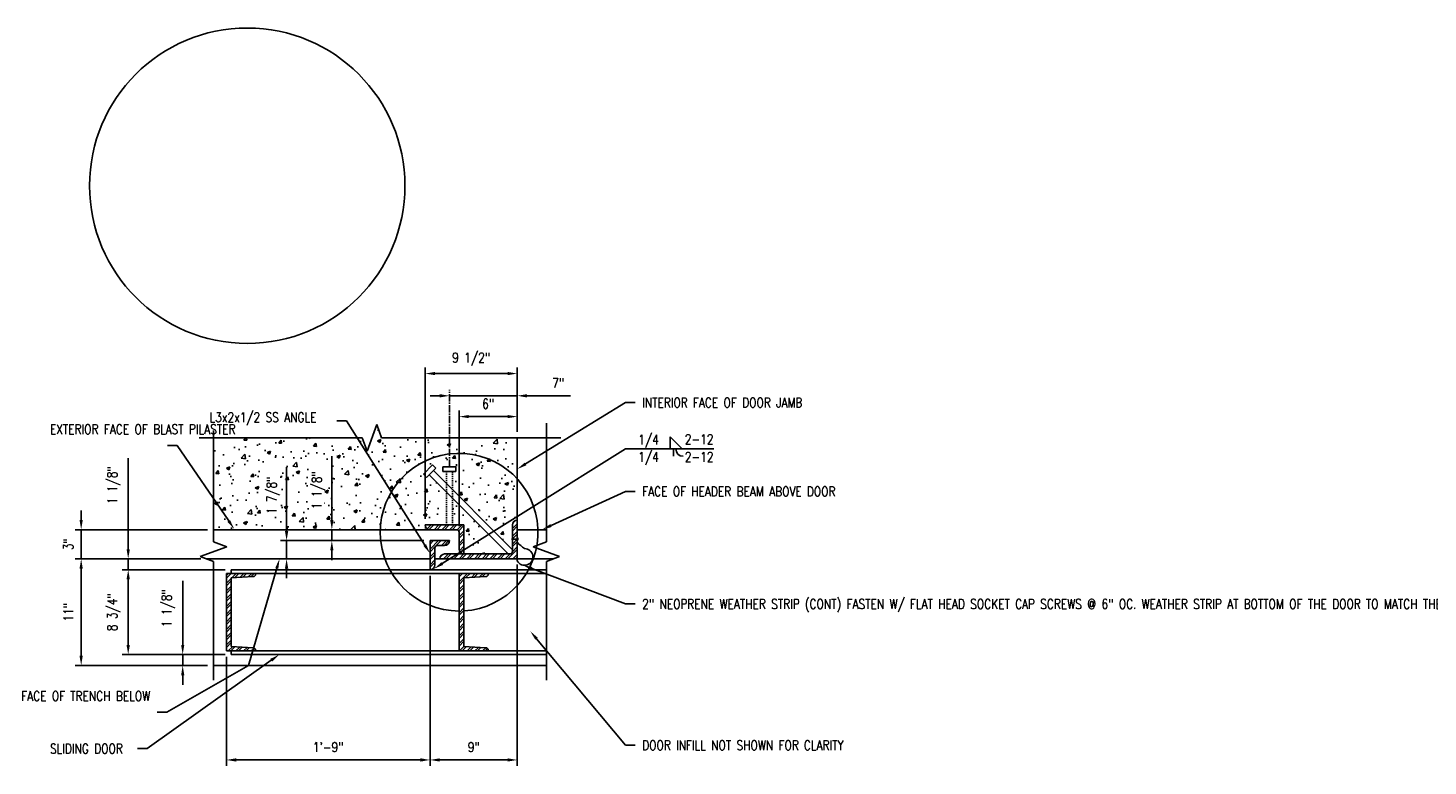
# Model space of a CAD drawing. Header units: inches. Extents: x -1617 to 1000, y 30 to 679.
# Tile 8 of 14: x 555 to 699, y 488 to 564. Entities that reach past the tile are written whole.
import ezdxf
from ezdxf import colors
from ezdxf.entities.mleader import LeaderData, LeaderLine
from ezdxf.math import Vec2, Vec3

# ---------------------------------------------------------------- set-up
doc = ezdxf.new("R2010")
doc.units = ezdxf.units.IN
doc.header["$MEASUREMENT"] = 0
doc.linetypes.add('CENTER2', pattern=[1.125, 0.75, -0.125, 0.125, -0.125])
doc.linetypes.add('HIDDEN2', pattern=[0.1875, 0.125, -0.0625])
doc.layers.add('A-WALL-PATT', color=9, linetype='Continuous', lineweight=18, true_color=0x808080)
for name, color, linetype in [('M-DETL-PATT', 1, 'Continuous'), ('S-ANNO-DIMS', 1, 'Continuous'), ('S-ANNO-NOTE', 2, 'Continuous'), ('S-DETL-CNTR', 1, 'CENTER2'), ('S-DETL-LIGHT', 2, 'Continuous'), ('S-DETL-MEDM', 3, 'Continuous')]:
    doc.layers.add(name, color=color, linetype=linetype)
doc.styles.add('Annotative', font='romans.shx', dxfattribs={"width": 0.8, "height": 0.125})
doc.dimstyles.new('Annotative', dxfattribs={"dimscale": 0, "dimtxt": 0.125, "dimasz": 0.125, "dimexe": 0.078125, "dimexo": 0.078125, "dimgap": 0.09, "dimtad": 1, "dimdec": 3, "dimzin": 3, "dimdsep": 46, "dimlunit": 4, "dimtxsty": 'Annotative', "dimcen": 0.09, "dimclrt": 2, "dimazin": 2, "dimtfac": 1, "dimtdec": 3, "dimtmove": 0, "dimatfit": 0, "dimfxl": 1, "dimfrac": 2, "dimtolj": 1, "dimtzin": 0, "dimarcsym": 0})
pattern_1 = [(45, (24, 0), (-0.39774756, 0.39774756), []), (45, (24.26517, 0), (-0.39774756, 0.39774756), [])]

# ---------------------------------------------------------------- blocks, each defined once
blk = doc.blocks.new('*D42')
at = {"layer": 'Defpoints', "color": 0, "transparency": 16777216}
for p in [(575.74, 508.08), (565.1, 499.33), (575.74, 499.33)]:
    blk.add_point(p, dxfattribs=at)
at = {"layer": 'S-ANNO-DIMS', "color": 0, "lineweight": -2, "transparency": 16777216}
for p, q in [((575.11, 508.08), (564.48, 508.08)), ((565.1, 507.08), (565.1, 500.33)), ((575.11, 499.33), (564.48, 499.33))]:
    blk.add_line(p, q, dxfattribs=at)
at = {"layer": 'S-ANNO-DIMS', "color": 0, "transparency": 16777216}
for points in [[(564.93, 507.08), (565.27, 507.08), (565.1, 508.08)], [(564.93, 500.33), (565.27, 500.33), (565.1, 499.33)]]:
    blk.add_solid(points, dxfattribs=at)
at = {"layer": 'S-ANNO-DIMS', "color": 2, "lineweight": -3, "transparency": 16777216, "insert": (563.62, 503.7), "char_height": 1, "width": 5.3087, "attachment_point": 5, "rotation": 90, "style": 'Annotative'}
blk.add_mtext('\\A1;8 3/4"', dxfattribs=at)
blk = doc.blocks.new('*D43')
at = {"layer": 'Defpoints', "color": 0, "transparency": 16777216}
for p in [(560.25, 509.2), (573.2, 509.2), (573.91, 498.2)]:
    blk.add_point(p, dxfattribs=at)
at = {"layer": 'S-ANNO-DIMS', "color": 0, "lineweight": -2, "transparency": 16777216}
for p, q in [((572.58, 509.2), (559.62, 509.2)), ((560.25, 499.2), (560.25, 508.2)), ((573.29, 498.2), (559.62, 498.2))]:
    blk.add_line(p, q, dxfattribs=at)
at = {"layer": 'S-ANNO-DIMS', "color": 0, "transparency": 16777216}
for points in [[(560.08, 508.2), (560.41, 508.2), (560.25, 509.2)], [(560.08, 499.2), (560.41, 499.2), (560.25, 498.2)]]:
    blk.add_solid(points, dxfattribs=at)
at = {"layer": 'S-ANNO-DIMS', "color": 2, "lineweight": -3, "transparency": 16777216, "insert": (558.93, 503.7), "char_height": 1, "width": 2.4577, "attachment_point": 5, "rotation": 90, "style": 'Annotative'}
blk.add_mtext('\\A1;11"', dxfattribs=at)
blk = doc.blocks.new('*D44')
at = {"layer": 'Defpoints', "color": 0, "transparency": 16777216}
for p in [(560.25, 512.2), (573.91, 512.2), (573.2, 509.2)]:
    blk.add_point(p, dxfattribs=at)
at = {"layer": 'S-ANNO-DIMS', "color": 0, "lineweight": -2, "transparency": 16777216}
for p, q in [((560.25, 513.2), (560.25, 514.2)), ((573.29, 512.2), (559.62, 512.2)), ((560.25, 509.2), (560.25, 512.2)), ((572.58, 509.2), (559.62, 509.2)), ((560.25, 508.2), (560.25, 507.2))]:
    blk.add_line(p, q, dxfattribs=at)
at = {"layer": 'S-ANNO-DIMS', "color": 0, "transparency": 16777216}
for points in [[(560.08, 513.2), (560.41, 513.2), (560.25, 512.2)], [(560.08, 508.2), (560.41, 508.2), (560.25, 509.2)]]:
    blk.add_solid(points, dxfattribs=at)
at = {"layer": 'S-ANNO-DIMS', "color": 2, "lineweight": -3, "transparency": 16777216, "insert": (558.93, 510.7), "char_height": 1, "width": 1.5533, "attachment_point": 5, "rotation": 90, "style": 'Annotative'}
blk.add_mtext('\\A1;3"', dxfattribs=at)
blk = doc.blocks.new('*D45')
at = {"layer": 'Defpoints', "color": 0, "transparency": 16777216}
for p in [(581.44, 511.08), (596.24, 511.08), (585.74, 509.2)]:
    blk.add_point(p, dxfattribs=at)
at = {"layer": 'S-ANNO-DIMS', "color": 0, "lineweight": -2, "transparency": 16777216}
for p, q in [((581.44, 512.08), (581.44, 518.67)), ((595.61, 511.08), (580.81, 511.08)), ((581.44, 509.2), (581.44, 511.08)), ((585.12, 509.2), (580.81, 509.2)), ((581.44, 508.2), (581.44, 507.2))]:
    blk.add_line(p, q, dxfattribs=at)
at = {"layer": 'S-ANNO-DIMS', "color": 0, "transparency": 16777216}
for points in [[(581.27, 512.08), (581.61, 512.08), (581.44, 511.08)], [(581.27, 508.2), (581.61, 508.2), (581.44, 509.2)]]:
    blk.add_solid(points, dxfattribs=at)
at = {"layer": 'S-ANNO-DIMS', "color": 2, "lineweight": -3, "transparency": 16777216, "insert": (579.39, 513.8), "char_height": 1, "attachment_point": 1, "rotation": 90, "line_spacing_factor": 0.983083, "style": 'Annotative', "bg_fill": 3, "box_fill_scale": 1.25, "bg_fill_color": 256, "bg_fill_true_color": 13158600, "bg_fill_transparency": 0}
blk.add_mtext('\\A1;1 7/8"', dxfattribs=at)
blk = doc.blocks.new('*D46')
at = {"layer": 'Defpoints', "color": 0, "transparency": 16777216}
for p in [(585.74, 512.2), (586.11, 512.2), (596.24, 511.08)]:
    blk.add_point(p, dxfattribs=at)
at = {"layer": 'S-ANNO-DIMS', "color": 0, "lineweight": -2, "transparency": 16777216}
for p, q in [((586.11, 513.2), (586.11, 519.79)), ((586.11, 511.08), (586.11, 512.2)), ((586.37, 512.2), (586.73, 512.2)), ((595.61, 511.08), (585.48, 511.08)), ((586.11, 510.08), (586.11, 509.08))]:
    blk.add_line(p, q, dxfattribs=at)
at = {"layer": 'S-ANNO-DIMS', "color": 0, "transparency": 16777216}
for points in [[(585.94, 513.2), (586.27, 513.2), (586.11, 512.2)], [(585.94, 510.08), (586.27, 510.08), (586.11, 511.08)]]:
    blk.add_solid(points, dxfattribs=at)
at = {"layer": 'S-ANNO-DIMS', "color": 2, "lineweight": -3, "transparency": 16777216, "insert": (584.05, 514.34), "char_height": 1, "width": 5.3087, "attachment_point": 1, "rotation": 90, "line_spacing_factor": 0.983083, "style": 'Annotative', "bg_fill": 3, "box_fill_scale": 1.25, "bg_fill_color": 256, "bg_fill_true_color": 13158600, "bg_fill_transparency": 0}
blk.add_mtext('\\A1;1 1/8"', dxfattribs=at)
blk = doc.blocks.new('*D47')
at = {"layer": 'Defpoints', "color": 0, "transparency": 16777216}
for p in [(605.24, 509.2), (596.24, 508.08), (596.24, 488.46)]:
    blk.add_point(p, dxfattribs=at)
at = {"layer": 'S-ANNO-DIMS', "color": 0, "lineweight": -2, "transparency": 16777216}
for p, q in [((605.24, 508.58), (605.24, 487.84)), ((596.24, 507.45), (596.24, 487.84)), ((604.24, 488.46), (597.24, 488.46))]:
    blk.add_line(p, q, dxfattribs=at)
at = {"layer": 'S-ANNO-DIMS', "color": 0, "transparency": 16777216}
for points in [[(597.24, 488.63), (597.24, 488.29), (596.24, 488.46)], [(604.24, 488.63), (604.24, 488.29), (605.24, 488.46)]]:
    blk.add_solid(points, dxfattribs=at)
at = {"layer": 'S-ANNO-DIMS', "color": 2, "lineweight": -3, "transparency": 16777216, "insert": (600.74, 489.78), "char_height": 1, "width": 1.5533, "attachment_point": 5, "style": 'Annotative'}
blk.add_mtext('\\A1;9"', dxfattribs=at)
blk = doc.blocks.new('*D48')
at = {"layer": 'Defpoints', "color": 0, "transparency": 16777216}
for p in [(596.24, 508.08), (575.24, 499.7), (575.24, 488.46)]:
    blk.add_point(p, dxfattribs=at)
at = {"layer": 'S-ANNO-DIMS', "color": 0, "lineweight": -2, "transparency": 16777216}
for p, q in [((596.24, 507.45), (596.24, 487.84)), ((575.24, 499.08), (575.24, 487.84)), ((595.24, 488.46), (576.24, 488.46))]:
    blk.add_line(p, q, dxfattribs=at)
at = {"layer": 'S-ANNO-DIMS', "color": 0, "transparency": 16777216}
for points in [[(576.24, 488.63), (576.24, 488.29), (575.24, 488.46)], [(595.24, 488.63), (595.24, 488.29), (596.24, 488.46)]]:
    blk.add_solid(points, dxfattribs=at)
at = {"layer": 'S-ANNO-DIMS', "color": 2, "lineweight": -3, "transparency": 16777216, "insert": (585.74, 489.78), "char_height": 1, "width": 4.1093, "attachment_point": 5, "style": 'Annotative'}
blk.add_mtext('\\A1;1\'-9"', dxfattribs=at)
blk = doc.blocks.new('*D37')
at = {"layer": 'Defpoints', "color": 0, "transparency": 16777216}
for p in [(599.24, 523.87), (605.24, 521.69), (599.24, 511.95)]:
    blk.add_point(p, dxfattribs=at)
at = {"layer": 'S-ANNO-DIMS', "color": 0, "lineweight": -2, "transparency": 16777216}
for p, q in [((599.24, 512.58), (599.24, 524.5)), ((605.24, 522.31), (605.24, 524.5)), ((604.24, 523.87), (600.24, 523.87))]:
    blk.add_line(p, q, dxfattribs=at)
at = {"layer": 'S-ANNO-DIMS', "color": 0, "transparency": 16777216}
for points in [[(600.24, 524.04), (600.24, 523.71), (599.24, 523.87)], [(604.24, 524.04), (604.24, 523.71), (605.24, 523.87)]]:
    blk.add_solid(points, dxfattribs=at)
at = {"layer": 'S-ANNO-DIMS', "color": 2, "lineweight": -3, "transparency": 16777216, "insert": (602.24, 525.19), "char_height": 1, "width": 1.5533, "attachment_point": 5, "style": 'Annotative'}
blk.add_mtext('\\A1;6"', dxfattribs=at)
blk = doc.blocks.new('*D38')
at = {"layer": 'Defpoints', "color": 0, "transparency": 16777216}
for p in [(598.24, 526.02), (605.24, 521.69), (598.24, 518.69)]:
    blk.add_point(p, dxfattribs=at)
at = {"layer": 'S-ANNO-DIMS', "color": 0, "lineweight": -2, "transparency": 16777216}
for p, q in [((597.24, 526.02), (596.24, 526.02)), ((598.24, 526.02), (605.24, 526.02)), ((606.24, 526.02), (610.73, 526.02))]:
    blk.add_line(p, q, dxfattribs=at)
at = {"layer": 'S-ANNO-DIMS', "color": 0, "transparency": 16777216}
for points in [[(597.24, 526.19), (597.24, 525.85), (598.24, 526.02)], [(606.24, 526.19), (606.24, 525.85), (605.24, 526.02)]]:
    blk.add_solid(points, dxfattribs=at)
at = {"layer": 'S-ANNO-DIMS', "color": 2, "lineweight": -3, "transparency": 16777216, "insert": (609.46, 527.34), "char_height": 1, "width": 1.5533, "attachment_point": 5, "style": 'Annotative'}
blk.add_mtext('\\A1;7"', dxfattribs=at)
blk = doc.blocks.new('*D39')
at = {"layer": 'Defpoints', "color": 0, "transparency": 16777216}
for p in [(595.74, 528.31), (605.24, 521.69), (595.74, 512.7)]:
    blk.add_point(p, dxfattribs=at)
at = {"layer": 'S-ANNO-DIMS', "color": 0, "lineweight": -2, "transparency": 16777216}
for p, q in [((595.74, 513.33), (595.74, 528.94)), ((605.24, 522.31), (605.24, 528.94)), ((604.24, 528.31), (596.74, 528.31))]:
    blk.add_line(p, q, dxfattribs=at)
at = {"layer": 'S-ANNO-DIMS', "color": 0, "transparency": 16777216}
for points in [[(596.74, 528.48), (596.74, 528.15), (595.74, 528.31)], [(604.24, 528.48), (604.24, 528.15), (605.24, 528.31)]]:
    blk.add_solid(points, dxfattribs=at)
at = {"layer": 'S-ANNO-DIMS', "color": 2, "lineweight": -3, "transparency": 16777216, "insert": (600.49, 529.79), "char_height": 1, "width": 5.3087, "attachment_point": 5, "style": 'Annotative'}
blk.add_mtext('\\A1;9 1/2"', dxfattribs=at)
blk = doc.blocks.new('*D40')
at = {"layer": 'Defpoints', "color": 0, "transparency": 16777216}
for p in [(565.1, 509.2), (573.2, 509.2), (575.74, 508.08)]:
    blk.add_point(p, dxfattribs=at)
at = {"layer": 'S-ANNO-DIMS', "color": 0, "lineweight": -2, "transparency": 16777216}
for p, q in [((565.1, 510.2), (565.1, 519.59)), ((572.58, 509.2), (564.48, 509.2)), ((565.1, 508.08), (565.1, 509.2)), ((575.11, 508.08), (564.48, 508.08)), ((565.1, 507.08), (565.1, 506.08))]:
    blk.add_line(p, q, dxfattribs=at)
at = {"layer": 'S-ANNO-DIMS', "color": 0, "transparency": 16777216}
for points in [[(564.93, 510.2), (565.27, 510.2), (565.1, 509.2)], [(564.93, 507.08), (565.27, 507.08), (565.1, 508.08)]]:
    blk.add_solid(points, dxfattribs=at)
at = {"layer": 'S-ANNO-DIMS', "color": 2, "transparency": 16777216, "insert": (563.62, 516.79), "char_height": 1, "attachment_point": 5, "rotation": 90, "style": 'Annotative'}
blk.add_mtext('\\A1;1 1/8"', dxfattribs=at)
blk = doc.blocks.new('*D41')
at = {"layer": 'Defpoints', "color": 0, "transparency": 16777216}
for p in [(570.72, 499.33), (575.74, 499.33), (573.91, 498.2)]:
    blk.add_point(p, dxfattribs=at)
at = {"layer": 'S-ANNO-DIMS', "color": 0, "lineweight": -2, "transparency": 16777216}
for p, q in [((570.72, 500.33), (570.72, 506.92)), ((575.11, 499.33), (570.1, 499.33)), ((570.72, 498.2), (570.72, 499.33)), ((573.29, 498.2), (570.1, 498.2)), ((570.72, 497.2), (570.72, 496.2))]:
    blk.add_line(p, q, dxfattribs=at)
at = {"layer": 'S-ANNO-DIMS', "color": 0, "transparency": 16777216}
for points in [[(570.56, 500.33), (570.89, 500.33), (570.72, 499.33)], [(570.56, 497.2), (570.89, 497.2), (570.72, 498.2)]]:
    blk.add_solid(points, dxfattribs=at)
at = {"layer": 'S-ANNO-DIMS', "color": 2, "transparency": 16777216, "insert": (569.24, 504.12), "char_height": 1, "attachment_point": 5, "rotation": 90, "style": 'Annotative'}
blk.add_mtext('\\A1;1 1/8"', dxfattribs=at)

msp = doc.modelspace()

# ---------------------------------------------------------------- hatches: boundary and pattern name
at = {"layer": 'A-WALL-PATT', "lineweight": -3}
h = msp.add_hatch(dxfattribs=at)
h.set_pattern_fill('AR-CONC', color=8, scale=0.5, style=0)
h.set_pattern_definition([(50, (24, 0), (3.586301, -0.313761), [0.375, -4.125]), (355, (24, 0), (-0.693757, 3.76096), [0.3, -3.3]), (100.45144, (24.299, -0.026), (2.892544, 3.4472), [0.318701, -3.50571]), (46.1842, (24, 1), (5.336207, -0.827596), [0.5625, -6.1875]), (96.6356, (24.4447, 0.931), (4.67331, 4.870593), [0.47805, -5.25857]), (351.1842, (24, 1), (4.67331, 4.870593), [0.45, -4.95]), (21, (24.5, 0.75), (2.984535, -2.013094), [0.375, -4.125]), (326, (24.5, 0.75), (1.216577, 3.62575), [0.3, -3.3]), (71.45144, (24.7487, 0.5822), (4.201112, 1.612656), [0.318701, -3.50571]), (37.5, (24, 0), (0.0607993, 1.6644693), [0, -3.26, 0, -3.35, 0, -3.3125]), (7.5, (24, 0), (1.3153477, 1.9720586), [0, -1.91, 0, -3.185, 0, -1.2625]), (327.5, (22.885, 0), (2.6691122, -0.1127744), [0, -1.25, 0, -3.9, 0, -5.175]), (317.5, (22.385, 0), (2.915931, 0.500525), [0, -1.625, 0, -2.59, 0, -3.675])])
h.paths.add_polyline_path([(599.7365, 509.702), (604.291, 509.702), (598.5514, 515.4417), (598.5514, 512.702), (599.7365, 512.702), (599.7365, 509.769)])
h.paths.add_polyline_path([(599.7365, 509.702), (600.6812, 510.0697), (600.7494, 509.7434)], flags=17)
h.paths.add_polyline_path([(604.7365, 510.1475), (604.7365, 512.702), (604.7535, 512.8314), (604.8034, 512.952), (604.8829, 513.0556), (604.9865, 513.1351), (605.107, 513.185), (605.2365, 513.202), (605.2365, 521.6863), (591.2365, 521.6863), (590.7365, 523.06), (589.7365, 520.3126), (589.2365, 521.6863), (573.9112, 521.6863), (573.9112, 512.202), (596.2343, 512.2023), (596.107, 512.2191), (595.9865, 512.269), (595.8829, 512.3485), (595.8034, 512.452), (595.7535, 512.5726), (595.7365, 512.702), (597.9215, 512.702), (597.9215, 516.0716), (596.1398, 517.8533), (595.8893, 517.6027), (595.5552, 517.9368), (596.5017, 518.8833), (596.8358, 518.5492), (596.5852, 518.2987), (597.9215, 516.9624), (597.9215, 518.2139), (597.5672, 518.2139), (597.5672, 518.6863), (598.9057, 518.6863), (598.9057, 518.2139), (598.5514, 518.2139), (598.5514, 516.3325), (602.1032, 512.7807)])
at = {"layer": 'M-DETL-PATT', "lineweight": -3}
h = msp.add_hatch(dxfattribs=at)
h.set_pattern_fill('ANSI32', color=8, scale=1.5, style=0)
h.set_pattern_definition(pattern_1)
h.paths.add_polyline_path([(605.2365, 513.202, 0.41421356), (604.7365, 512.702), (604.7365, 509.952, -0.41421356), (604.4865, 509.702), (597.7365, 509.702, 0.41421356), (597.2365, 509.202), (605.2365, 509.202), (605.2365, 510.9158)])
h = msp.add_hatch(dxfattribs=at)
h.set_pattern_fill('ANSI32', color=8, scale=1.5, style=0)
h.set_pattern_definition(pattern_1)
h.paths.add_polyline_path([(599.7365, 509.702), (599.7365, 512.702), (595.7365, 512.702), (595.7535, 512.5726), (595.8034, 512.452), (595.8829, 512.3485), (595.9865, 512.269), (596.107, 512.2191), (596.2365, 512.202), (598.9865, 512.202), (599.0512, 512.1935), (599.1115, 512.1685), (599.1632, 512.1288), (599.203, 512.077), (599.2279, 512.0167), (599.2365, 511.952), (599.2365, 510.202), (599.2535, 510.0726), (599.3034, 509.952), (599.3829, 509.8485), (599.4865, 509.769), (599.607, 509.7191)])
h = msp.add_hatch(dxfattribs=at)
h.set_pattern_fill('ANSI32', color=8, scale=1.5, style=0)
h.set_pattern_definition(pattern_1)
h.paths.add_polyline_path([(596.2365, 508.077), (596.3659, 508.0941), (596.4865, 508.144), (596.59, 508.2235), (596.6695, 508.327), (596.7194, 508.4476), (596.7365, 508.577), (596.7365, 510.327), (596.745, 510.3917), (596.77, 510.452), (596.8097, 510.5038), (596.8615, 510.5435), (596.9218, 510.5685), (596.9865, 510.577), (597.7365, 510.577), (597.8659, 510.5941), (597.9865, 510.644), (598.09, 510.7235), (598.1695, 510.827), (598.2194, 510.9476), (598.2365, 511.077), (596.2365, 511.077)])
h = msp.add_hatch(dxfattribs=at)
h.set_pattern_fill('ANSI32', color=8, scale=1.5, style=0)
h.set_pattern_definition(pattern_1)
h.paths.add_polyline_path([(575.2365, 499.702), (578.2365, 499.702), (578.2365, 499.7803), (578.2285, 499.8429), (578.2051, 499.9015), (578.1678, 499.9524), (578.119, 499.9923), (578.0617, 500.0187), (577.9996, 500.03), (575.7365, 500.1493), (575.7365, 507.2532), (577.9992, 507.369), (578.0614, 507.3801), (578.1188, 507.4065), (578.1677, 507.4465), (578.2051, 507.4974), (578.2285, 507.556), (578.2365, 507.6187), (578.2365, 507.702), (575.2365, 507.702), (575.2365, 502.8917)])
h = msp.add_hatch(dxfattribs=at)
h.set_pattern_fill('ANSI32', color=8, scale=1.5, style=0)
h.set_pattern_definition(pattern_1)
h.paths.add_polyline_path([(599.2365, 499.702), (602.2365, 499.702), (602.2365, 499.7803), (602.2285, 499.8429), (602.2051, 499.9015), (602.1678, 499.9524), (602.119, 499.9923), (602.0617, 500.0187), (601.9996, 500.03), (599.7365, 500.1493), (599.7365, 507.2532), (601.9992, 507.369), (602.0614, 507.3801), (602.1188, 507.4065), (602.1677, 507.4465), (602.2051, 507.4974), (602.2285, 507.556), (602.2365, 507.6187), (602.2365, 507.702), (599.2365, 507.702), (599.2365, 502.8917)])

# ---------------------------------------------------------------- linework, layer by layer
at = {"layer": 'S-DETL-CNTR', "lineweight": -3}
msp.add_line((598.2365, 518.6863), (598.2365, 526.6449), dxfattribs=at)
at = {"layer": 'S-DETL-LIGHT', "lineweight": -3}
for p, q in [((589.7365, 520.3126), (590.7365, 523.06)), ((591.2365, 521.6863), (590.7365, 523.06)), ((605.2365, 524.1657), (605.2365, 522.2863)), ((608.2365, 510.9442), (608.2365, 523.1863)), ((572.4112, 521.6863), (589.2365, 521.6863)), ((573.9112, 510.9442), (573.9112, 522.4442)), ((589.7365, 520.3126), (589.2365, 521.6863)), ((591.2365, 521.6863), (609.7365, 521.6863)), ((621.0051, 520.5319), (621.0051, 521.7819)), ((621.0051, 521.7819), (622.2551, 520.5319)), ((616.3997, 520.5319), (625.5167, 520.5319)), ((621.3463, 520.5319), (621.3463, 519.7819)), ((595.5552, 517.9368), (596.5017, 518.8833)), ((596.8358, 518.5492), (595.8893, 517.6027)), ((596.5017, 518.8833), (596.8358, 518.5492)), ((597.5672, 518.2139), (597.5672, 518.6863)), ((597.5672, 518.6863), (598.9057, 518.6863)), ((598.9057, 518.6863), (598.9057, 518.2139)), ((595.8893, 517.6027), (595.5552, 517.9368)), ((604.291, 509.702), (596.1398, 517.8533)), ((604.7365, 510.1475), (596.5852, 518.2987)), ((598.9057, 518.2139), (597.5672, 518.2139)), ((573.9112, 512.202), (598.9865, 512.202)), ((599.7365, 512.702), (595.7365, 512.702)), ((599.2365, 511.952), (599.2365, 510.202)), ((599.7365, 509.702), (599.7365, 512.702)), ((604.7365, 509.952), (604.7365, 512.702)), ((605.2365, 512.202), (608.2365, 512.202)), ((605.2875, 511.3747), (605.2875, 511.1197)), ((572.5375, 509.4442), (575.285, 510.4442)), ((575.285, 510.4442), (573.9112, 510.9442)), ((596.2365, 511.077), (596.2365, 508.077)), ((598.2365, 511.077), (596.2365, 511.077)), ((596.7365, 508.577), (596.7365, 510.327)), ((596.9865, 510.577), (597.7365, 510.577)), ((605.3314, 511.2412), (604.6266, 511.2412)), ((606.8627, 510.4442), (608.2365, 510.9442)), ((609.6102, 509.4442), (606.8627, 510.4442)), ((573.9112, 508.9442), (572.5375, 509.4442)), ((596.2365, 509.202), (573.2027, 509.202)), ((573.9112, 496.702), (573.9112, 508.9442)), ((608.945, 509.202), (596.7365, 509.202)), ((597.7365, 509.702), (604.4865, 509.702)), ((605.2365, 503.3519), (605.2365, 508.602)), ((608.2365, 508.9442), (609.6102, 509.4442)), ((608.2365, 496.702), (608.2365, 508.9442)), ((608.2365, 498.202), (573.9112, 498.202))]:
    msp.add_line(p, q, dxfattribs=at)
at = {"layer": 'S-DETL-LIGHT', "linetype": 'HIDDEN2', "lineweight": -3}
for p, q in [((597.9215, 512.702), (597.9215, 518.2139)), ((598.5514, 518.2139), (598.5514, 512.702))]:
    msp.add_line(p, q, dxfattribs=at)
at = {"layer": 'S-DETL-LIGHT', "lineweight": -3}
msp.add_circle((577.3804, 547.6855), 16.269, dxfattribs=at)
for centre, radius, start, end in [((599.2365, 511.952), 8.1345, 273.531452, 269.997864), ((622.3428, 520.5319), 0.75, 180, 270), ((605.2365, 512.702), 0.5, 90, 180), ((596.2365, 512.702), 0.5, 180, 270), ((598.9865, 511.952), 0.25, 0, 90), ((596.9865, 510.327), 0.25, 90, 180), ((597.7365, 511.077), 0.5, 270, 0), ((599.7365, 510.202), 0.5, 180, 270), ((604.4865, 509.952), 0.25, 270, 0), ((596.2365, 508.577), 0.5, 270, 0), ((597.7365, 509.202), 0.5, 90, 180)]:
    msp.add_arc(centre, radius, start, end, dxfattribs=at)
at = {"layer": 'S-DETL-MEDM', "lineweight": -3}
for p, q in [((605.2365, 508.9856), (605.2365, 521.6863)), ((608.2365, 507.702), (575.2365, 507.702)), ((575.2365, 507.702), (575.2365, 499.702)), ((575.7365, 507.702), (575.7365, 508.077)), ((575.7365, 508.077), (608.2365, 508.077)), ((575.7365, 507.2532), (577.9992, 507.369)), ((575.7365, 500.1493), (575.7365, 507.2532)), ((578.2365, 507.6187), (578.2365, 507.702)), ((599.2365, 507.702), (599.2365, 499.702)), ((599.7365, 507.2532), (601.9992, 507.369)), ((599.7365, 500.1493), (599.7365, 507.2532)), ((602.2365, 507.6187), (602.2365, 507.702)), ((577.9996, 500.03), (575.7365, 500.1493)), ((578.2365, 499.702), (578.2365, 499.7803)), ((601.9996, 500.03), (599.7365, 500.1493)), ((602.2365, 499.702), (602.2365, 499.7803)), ((575.2365, 499.702), (608.2365, 499.702)), ((575.7365, 499.327), (575.7365, 499.702)), ((608.2365, 499.327), (575.7365, 499.327))]:
    msp.add_line(p, q, dxfattribs=at)
msp.add_lwpolyline([(605.2365, 510.9158, 0.06280832), (605.9956, 510.2555, -1.7460391), (605.2365, 508.9856)], format="xyb", dxfattribs=at)
for centre, start, end in [((577.9865, 507.6187), 272.928842, 0), ((601.9865, 507.6187), 272.928842, 0), ((577.9865, 499.7803), 0, 86.981875), ((601.9865, 499.7803), 0, 86.981875)]:
    msp.add_arc(centre, 0.25, start, end, dxfattribs=at)

# ---------------------------------------------------------------- texts
at = {"layer": 'S-ANNO-NOTE', "lineweight": -3, "char_height": 1, "attachment_point": 1, "line_spacing_factor": 0.981704, "style": 'Annotative'}
for s, insert, width in [('\\pxt3.2,6.4,9.6,12.8,16,19.2,22.4,25.6,28.8,32,35.2,38.4,41.6,44.8,48,51.2,54.4,57.6,60.8,64,67.2,70.4,73.6,76.8,80,83.2,86.4,89.6,92.8,96,99.2,102.4;{1/4}', (617.7203, 521.9941), 2.524523), ('\\pxt3.2,6.4,9.6,12.8,16,19.2,22.4,25.6,28.8,32,35.2,38.4,41.6,44.8,48,51.2,54.4,57.6,60.8,64,67.2,70.4,73.6,76.8,80,83.2,86.4,89.6,92.8,96,99.2,102.4;{2-12}', (622.5366, 522.0411), 3.483943), ('\\pxt3.2,6.4,9.6,12.8,16,19.2,22.4,25.6,28.8,32,35.2,38.4,41.6,44.8,48,51.2,54.4,57.6,60.8,64,67.2,70.4,73.6,76.8,80,83.2,86.4,89.6,92.8,96,99.2,102.4;{1/4}', (617.7203, 520.2099), 2.524523), ('\\pxt3.2,6.4,9.6,12.8,16,19.2,22.4,25.6,28.8,32,35.2,38.4,41.6,44.8,48,51.2,54.4,57.6,60.8,64,67.2,70.4,73.6,76.8,80,83.2,86.4,89.6,92.8,96,99.2,102.4;{2-12}', (622.5366, 520.2099), 3.483943)]:
    msp.add_mtext(s, dxfattribs=dict(at, insert=insert, width=width))

# ---------------------------------------------------------------- dimensions: what is measured, and where the dimension line sits
at = {"layer": 'S-ANNO-DIMS', "lineweight": -3}
dim = msp.add_linear_dim(base=(599.2365, 523.8724), p1=(605.2365, 521.6863), p2=(599.2365, 511.952), dimstyle='Annotative', override={"dimpost": '\\X'}, dxfattribs=at)
dim.commit()
dim.dimension.update_dxf_attribs({"geometry": '*D37', "text_midpoint": (602.2365, 525.1876)})
at = {"layer": 'S-ANNO-DIMS'}
dim = msp.add_linear_dim(base=(565.1016, 509.202), p1=(575.7365, 508.077), p2=(573.2027, 509.202), angle=90, dimstyle='Annotative', override={"dimpost": '\\X'}, dxfattribs=at)
dim.commit()
dim.dimension.update_dxf_attribs({"geometry": '*D40', "text_midpoint": (565.1016, 516.7944), "dimtype": 160})
at = {"layer": 'S-ANNO-DIMS', "lineweight": -3}
dim = msp.add_linear_dim(base=(560.2455, 512.202), p1=(573.2027, 509.202), p2=(573.9112, 512.202), angle=90, dimstyle='Annotative', override={"dimpost": '\\X'}, dxfattribs=at)
dim.commit()
dim.dimension.update_dxf_attribs({"geometry": '*D44', "text_midpoint": (560.2455, 510.702), "dimtype": 160})
for base, p1, p2, picture, middle in [((560.2455, 509.202), (573.9112, 498.202), (573.2027, 509.202), '*D43', (558.9302, 503.702)), ((565.1016, 499.327), (575.7365, 508.077), (575.7365, 499.327), '*D42', (563.6197, 503.702))]:
    dim = msp.add_linear_dim(base=base, p1=p1, p2=p2, angle=90, dimstyle='Annotative', override={"dimpost": '\\X'}, dxfattribs=at)
    dim.commit()
    dim.dimension.update_dxf_attribs({"geometry": picture, "text_midpoint": middle})
at = {"layer": 'S-ANNO-DIMS'}
dim = msp.add_linear_dim(base=(570.724, 499.327), p1=(573.9112, 498.202), p2=(575.7365, 499.327), angle=90, dimstyle='Annotative', override={"dimpost": '\\X'}, dxfattribs=at)
dim.commit()
dim.dimension.update_dxf_attribs({"geometry": '*D41', "text_midpoint": (569.242, 504.1232)})

# ---------------------------------------------------------------- leaders
at = {"layer": 'S-ANNO-NOTE', "lineweight": -3}
ml = msp.add_multileader_mtext('Standard', dxfattribs=at)
ml.set_content('INTERIOR FACE OF DOOR JAMB', color=256, style='Annotative')
ml.set_leader_properties(color=1, linetype='ByLayer', lineweight=-1)
ml.build(insert=Vec2(0, 0))
ml.multileader.update_dxf_attribs({"text_right_attachment_type": 3, "dogleg_length": 0.125, "arrow_head_size": 1, "scale": 8})
ctx = ml.context
ctx.base_point, ctx.scale, ctx.char_height, ctx.arrow_head_size, ctx.landing_gap_size, ctx.plane_origin = Vec3(617.3997, 525.3168), 8, 1, 1, 0.7188, Vec3(609.5272, 522.4027)
ctx.right_attachment = 3
notes = []
notes.append((ctx, [(0, (1, 1, 0), (616.3997, 525.3168), (1, 0), 1, [(0, [(605.2365, 518.464)], 0, [])])]))
ctx.mtext.insert, ctx.mtext.width, ctx.mtext.flow_direction = Vec3(618.1184, 525.8168), 9.856883, 5
ml = msp.add_multileader_mtext('Standard', dxfattribs=at)
ml.set_content('FACE OF HEADER BEAM ABOVE DOOR', color=256, style='Annotative')
ml.set_leader_properties(color=1, linetype='ByLayer', lineweight=-1)
ml.build(insert=Vec2(0, 0))
ml.multileader.update_dxf_attribs({"text_right_attachment_type": 3, "dogleg_length": 0.125, "arrow_head_size": 1, "scale": 8})
ctx = ml.context
ctx.base_point, ctx.scale, ctx.char_height, ctx.arrow_head_size, ctx.landing_gap_size, ctx.plane_origin = Vec3(617.3997, 516.1515), 8, 1, 1, 0.7188, Vec3(609.5272, 514.4553)
ctx.right_attachment = 3
notes.append((ctx, [(0, (1, 1, 0), (616.3997, 516.1515), (1, 0), 1, [(0, [(607.8099, 512.2193)], 0, [])])]))
ctx.mtext.insert, ctx.mtext.width, ctx.mtext.flow_direction = Vec3(618.1184, 516.6515), 12.219522, 5
ml = msp.add_multileader_mtext('Standard', dxfattribs=at)
ml.set_content('2" NEOPRENE WEATHER STRIP (CONT) FASTEN W/ FLAT HEAD SOCKET CAP SCREWS @ 6" OC. WEATHER STRIP AT BOTTOM OF THE DOOR TO MATCH THE LOWEST HEIGHT OF THE JAMB WEATHER STRIP.', color=256, style='Annotative')
ml.set_leader_properties(color=1, linetype='ByLayer', lineweight=-1)
ml.build(insert=Vec2(0, 0))
ml.multileader.update_dxf_attribs({"text_right_attachment_type": 3, "dogleg_length": 0.125, "arrow_head_size": 1, "scale": 8})
ctx = ml.context
ctx.base_point, ctx.scale, ctx.char_height, ctx.arrow_head_size, ctx.landing_gap_size, ctx.plane_origin = Vec3(617.3997, 504.545), 8, 1, 1, 0.7188, Vec3(609.5272, 500.4192)
ctx.right_attachment = 3
notes.append((ctx, [(0, (1, 1, 0), (616.3997, 504.545), (1, 0), 1, [(0, [(605.8044, 508.5602)], 0, [])])]))
ctx.mtext.insert, ctx.mtext.width, ctx.mtext.flow_direction = Vec3(618.1184, 505.045), 19.097422, 5
ml = msp.add_multileader_mtext('Standard', dxfattribs=at)
ml.set_content('DOOR INFILL NOT SHOWN FOR CLARITY', color=256, style='Annotative')
ml.set_leader_properties(color=1, lineweight=-1)
ml.build(insert=Vec2(0, 0))
ml.multileader.update_dxf_attribs({"text_right_attachment_type": 3, "dogleg_length": 0.125, "arrow_head_size": 1, "scale": 8})
ctx = ml.context
ctx.base_point, ctx.scale, ctx.char_height, ctx.arrow_head_size, ctx.landing_gap_size, ctx.plane_origin = Vec3(617.3997, 489.9785), 8, 1, 1, 0.7188, Vec3(565.7215, 481.3075)
ctx.right_attachment = 3
notes.append((ctx, [(0, (1, 1, 0), (616.3997, 489.9785), (1, 0), 1, [(0, [(606.5884, 501.7268)], 0, [])])]))
ctx.mtext.insert, ctx.mtext.width, ctx.mtext.flow_direction = Vec3(618.1184, 490.4785), 12.647731, 5
ml = msp.add_multileader_mtext('Standard', dxfattribs=at)
ml.set_content('SLIDING DOOR', color=256, style='Annotative')
ml.set_leader_properties(color=1, lineweight=-1)
ml.build(insert=Vec2(0, 0))
ml.multileader.update_dxf_attribs({"text_right_attachment_type": 3, "dogleg_length": 0.125, "arrow_head_size": 1, "scale": 8})
ctx = ml.context
ctx.base_point, ctx.scale, ctx.char_height, ctx.arrow_head_size, ctx.landing_gap_size, ctx.plane_origin = Vec3(556.3153, 489.6277), 8, 1, 1, 0.7188, Vec3(546.2596, 481.3075)
ctx.right_attachment = 3
notes.append((ctx, [(1, (1, 1, 0), (567.0576, 489.6277), (-1, 0), 1, [(0, [(580.6699, 499.327)], 0, [])])]))
ctx.mtext.insert, ctx.mtext.width, ctx.mtext.flow_direction = Vec3(557.0341, 490.1277), 11.494956, 5
for ctx, leaders in notes:
    for number, flags, end, landing, length, lines in leaders:
        leader = LeaderData()
        leader.index, (leader.has_last_leader_line, leader.has_dogleg_vector, leader.attachment_direction) = number, flags
        leader.last_leader_point, leader.dogleg_vector, leader.dogleg_length = Vec3(end), Vec3(landing), length
        for number, points, colour, breaks in lines:
            line = LeaderLine()
            line.index, line.vertices, line.color, line.breaks = number, Vec3.list(points), colors.encode_raw_color(colour), breaks
            leader.lines.append(line)
        ctx.leaders.append(leader)

# ---------------------------------------------------------------- next in the draw order: dimensions: what is measured, and where the dimension line sits
at = {"layer": 'S-ANNO-DIMS', "lineweight": -3}
dim = msp.add_linear_dim(base=(581.4396, 511.077), p1=(585.7414, 509.202), p2=(596.2365, 511.077), angle=90, dimstyle='Annotative', override={"dimpost": '\\X', "dimtfill": 1}, dxfattribs=at)
dim.commit()
dim.dimension.update_dxf_attribs({"geometry": '*D45', "text_midpoint": (581.4396, 515.8732), "dimtype": 160})

# ---------------------------------------------------------------- next in the draw order: dimensions: what is measured, and where the dimension line sits
dim = msp.add_linear_dim(base=(586.1073, 512.202), p1=(596.2365, 511.077), p2=(585.7414, 512.202), angle=90, dimstyle='Annotative', override={"dimpost": '\\X', "dimtfill": 1}, dxfattribs=at)
dim.commit()
dim.dimension.update_dxf_attribs({"geometry": '*D46', "text_midpoint": (586.1073, 516.9982), "dimtype": 160})
dim = msp.add_linear_dim(base=(575.2365, 488.4609), p1=(596.2365, 508.077), p2=(575.2365, 499.702), dimstyle='Annotative', override={"dimpost": '\\X'}, dxfattribs=at)
dim.commit()
dim.dimension.update_dxf_attribs({"geometry": '*D48', "text_midpoint": (585.7365, 489.7761)})

# ---------------------------------------------------------------- next in the draw order: leaders
at = {"layer": 'S-ANNO-NOTE', "lineweight": -3}
ml = msp.add_multileader_mtext('Standard', dxfattribs=at)
ml.set_content('FACE OF TRENCH BELOW', color=256, style='Annotative')
ml.set_leader_properties(color=1, lineweight=-1)
ml.build(insert=Vec2(0, 0))
ml.multileader.update_dxf_attribs({"text_right_attachment_type": 3, "dogleg_length": 0.125, "arrow_head_size": 1, "scale": 8})
ctx = ml.context
ctx.base_point, ctx.scale, ctx.char_height, ctx.arrow_head_size, ctx.landing_gap_size, ctx.plane_origin = Vec3(556.3153, 495.0498), 8, 1, 1, 0.7188, Vec3(546.2596, 483.9905)
ctx.right_attachment, ctx.text_align_type = 3, 2
notes = []
notes.append((ctx, [(1, (1, 1, 0), (569.0766, 493.3832), (-1, 0), 1, [(1, [(580.7114, 509.1999), (577.5251, 498.202)], 0, [])])]))
ctx.mtext.insert, ctx.mtext.width, ctx.mtext.alignment, ctx.mtext.flow_direction = Vec3(567.3579, 495.5498), 10.553063, 3, 5
for ctx, leaders in notes:
    for number, flags, end, landing, length, lines in leaders:
        leader = LeaderData()
        leader.index, (leader.has_last_leader_line, leader.has_dogleg_vector, leader.attachment_direction) = number, flags
        leader.last_leader_point, leader.dogleg_vector, leader.dogleg_length = Vec3(end), Vec3(landing), length
        for number, points, colour, breaks in lines:
            line = LeaderLine()
            line.index, line.vertices, line.color, line.breaks = number, Vec3.list(points), colors.encode_raw_color(colour), breaks
            leader.lines.append(line)
        ctx.leaders.append(leader)

# ---------------------------------------------------------------- next in the draw order: dimensions: what is measured, and where the dimension line sits
at = {"layer": 'S-ANNO-DIMS', "lineweight": -3}
for base, p1, p2, picture, middle in [((595.7365, 528.3122), (605.2365, 521.6863), (595.7365, 512.702), '*D39', (600.4865, 529.7941)), ((596.2365, 488.4609), (605.2365, 509.202), (596.2365, 508.077), '*D47', (600.7365, 489.7761))]:
    dim = msp.add_linear_dim(base=base, p1=p1, p2=p2, dimstyle='Annotative', override={"dimpost": '\\X'}, dxfattribs=at)
    dim.commit()
    dim.dimension.update_dxf_attribs({"geometry": picture, "text_midpoint": middle})
dim = msp.add_linear_dim(base=(598.2365, 526.0199), p1=(605.2365, 521.6863), p2=(598.2365, 518.6863), dimstyle='Annotative', override={"dimpost": '\\X', "dimse1": 1, "dimse2": 1}, dxfattribs=at)
dim.commit()
dim.dimension.update_dxf_attribs({"geometry": '*D38', "text_midpoint": (609.4612, 526.0199), "dimtype": 160})

# ---------------------------------------------------------------- next in the draw order: leaders
at = {"layer": 'S-ANNO-NOTE', "lineweight": -3}
ml = msp.add_multileader_mtext('Standard', dxfattribs=at)
ml.set_content('SEE DETAIL B4 ON SHEET S-506 FOR PLATE PLOW ISOMETRIC VIEW. SEE DETAIL A4 ON SHEET S-506 FOR PLATE PLOW LAYOUT ', color=256, style='Annotative')
ml.set_leader_properties(color=1, linetype='ByLayer', lineweight=-1)
ml.build(insert=Vec2(0, 0))
ml.multileader.update_dxf_attribs({"text_right_attachment_type": 3, "dogleg_length": 0.125, "arrow_head_size": 3, "scale": 24})
ctx = ml.context
ctx.base_point, ctx.scale, ctx.char_height, ctx.arrow_head_size, ctx.landing_gap_size, ctx.plane_origin = Vec3(-316.1846, 524.4769), 24, 3, 3, 2.1562, Vec3(-355.252, 530.3893)
ctx.right_attachment = 3
notes = []
notes.append((ctx, [(0, (1, 1, 0), (-319.1846, 524.4769), (1, 0), 3, [(0, [(-339.4913, 512.6555)], 0, [])])]))
ctx.mtext.insert, ctx.mtext.width, ctx.mtext.flow_direction = Vec3(-314.0284, 525.9769), 45.06659, 5
ml = msp.add_multileader_mtext('Standard', dxfattribs=at)
ml.set_content('\\A1;L3x2x1/2 SS ANGLE', color=256, style='Annotative')
ml.set_leader_properties(color=1, lineweight=-1)
ml.build(insert=Vec2(0, 0))
ml.multileader.update_dxf_attribs({"text_right_attachment_type": 3, "dogleg_length": 0.125, "arrow_head_size": 1, "scale": 8})
ctx = ml.context
ctx.base_point, ctx.scale, ctx.char_height, ctx.arrow_head_size, ctx.landing_gap_size, ctx.plane_origin = Vec3(572.7627, 523.6369), 8, 1, 1, 0.7188, Vec3(558.012, 521.2062)
ctx.right_attachment = 3
notes.append((ctx, [(1, (1, 1, 0), (587.6192, 523.4464), (-1, 0), 1, [(0, [(596.2253, 509.778)], 0, [])])]))
ctx.mtext.insert, ctx.mtext.width, ctx.mtext.flow_direction = Vec3(573.4814, 524.3035), 14.172279, 5
ml = msp.add_multileader_mtext('Standard', dxfattribs=at)
ml.set_content('EXTERIOR FACE OF BLAST PILASTER', color=256, style='Annotative')
ml.set_leader_properties(color=1, linetype='ByLayer', lineweight=-1)
ml.build(insert=Vec2(0, 0))
ml.multileader.update_dxf_attribs({"text_right_attachment_type": 3, "dogleg_length": 0.125, "arrow_head_size": 1, "scale": 8})
ctx = ml.context
ctx.base_point, ctx.scale, ctx.char_height, ctx.arrow_head_size, ctx.landing_gap_size, ctx.plane_origin = Vec3(556.3153, 522.5735), 8, 1, 1, 0.7188, Vec3(546.2596, 512.5298)
ctx.right_attachment = 3
notes.append((ctx, [(1, (1, 1, 0), (570.1433, 520.9068), (-1, 0), 1, [(0, [(576.0353, 512.2808)], 0, [])])]))
ctx.mtext.insert, ctx.mtext.width, ctx.mtext.flow_direction = Vec3(557.0341, 523.0735), 11.494956, 5
ml = msp.add_multileader_mtext('Standard', dxfattribs=at)
ml.set_content('', color=256, style='Annotative')
ml.set_leader_properties(color=256, linetype='ByLayer', lineweight=-1)
ml.build(insert=Vec2(0, 0))
ml.multileader.update_dxf_attribs({"has_dogleg": 0, "text_right_attachment_type": 3, "dogleg_length": 0.125, "arrow_head_size": 1, "scale": 8})
ctx = ml.context
ctx.base_point, ctx.scale, ctx.char_height, ctx.arrow_head_size, ctx.landing_gap_size, ctx.plane_origin = Vec3(616.3997, 520.5319), 8, 1, 1, 0.7188, Vec3(596.6535, 508.3012)
ctx.right_attachment = 3
notes.append((ctx, [(0, (1, 1, 0), (615.3997, 520.5319), (1, 0), 1, [(0, [(596.6535, 508.1838)], 0, [])])]))
ctx.mtext.insert, ctx.mtext.flow_direction = Vec3(617.1184, 521.0319), 5
for ctx, leaders in notes:
    for number, flags, end, landing, length, lines in leaders:
        leader = LeaderData()
        leader.index, (leader.has_last_leader_line, leader.has_dogleg_vector, leader.attachment_direction) = number, flags
        leader.last_leader_point, leader.dogleg_vector, leader.dogleg_length = Vec3(end), Vec3(landing), length
        for number, points, colour, breaks in lines:
            line = LeaderLine()
            line.index, line.vertices, line.color, line.breaks = number, Vec3.list(points), colors.encode_raw_color(colour), breaks
            leader.lines.append(line)
        ctx.leaders.append(leader)

doc.saveas('drawing.dxf')
